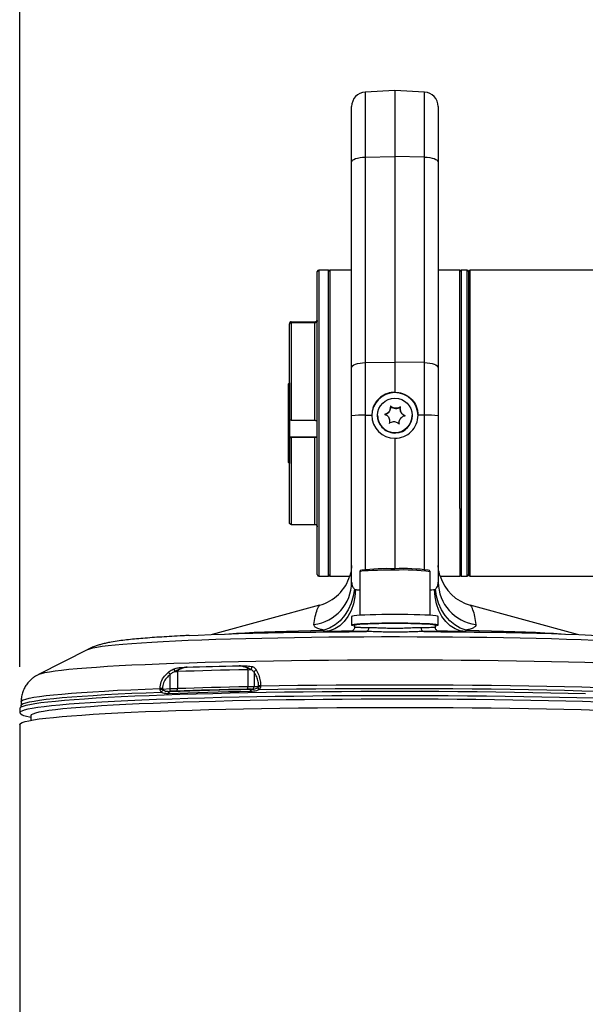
# Model space of a CAD drawing. Extents: x 0 to 8410, y 0 to 5940.
# Tile 38 of 158: x 618 to 814, y 3912 to 4253. Entities that reach past the tile are written whole.
import ezdxf

# ---------------------------------------------------------------- set-up
doc = ezdxf.new("R2010")
doc.units = 0
doc.header["$LTSCALE"] = 10
doc.linetypes.add('CENTERX2', pattern=[20.32, 12.7, -2.54, 2.54, -2.54])
doc.layers.get('0').update_dxf_attribs({"linetype": 'CONTINUOUS'})
doc.styles.add('SLDTEXTSTYLE0', font='TXT', dxfattribs={"width": 0.605})
doc.dimstyles.new('SLDDIMSTYLE1', dxfattribs={"dimtxt": 50, "dimasz": 50, "dimexe": 0, "dimexo": 0.0625, "dimgap": 12.5, "dimtad": 1, "dimdec": 1, "dimrnd": 1e-09, "dimzin": 12, "dimtxsty": 'SLDTEXTSTYLE0', "dimsah": 1, "dimcen": 0.09, "dimazin": 3, "dimtfac": 1, "dimtofl": 0, "dimtmove": 0, "dimatfit": 3, "dimtolj": 1, "dimtzin": 12})
doc.dimstyles.new('SLDDIMSTYLE6', dxfattribs={"dimtxt": 50, "dimasz": 50, "dimexe": 0, "dimexo": 0.0625, "dimgap": 12.5, "dimtad": 0, "dimtih": 1, "dimtoh": 1, "dimdec": 1, "dimrnd": 1e-09, "dimzin": 12, "dimtxsty": 'SLDTEXTSTYLE0', "dimblk1": 'NONE', "dimsah": 1, "dimcen": 0, "dimazin": 3, "dimtfac": 1, "dimtmove": 0, "dimatfit": 3, "dimtolj": 1, "dimtzin": 12})

# ---------------------------------------------------------------- blocks, each defined once
blk = doc.blocks.new('_D_19')
at = {"color": 7, "linetype": 'CONTINUOUS'}
for p, q in [((857.73, 4784.47), (645.25, 4784.47)), ((921.65, 4697.25), (857.73, 4784.47)), ((1323.64, 4148.79), (921.65, 4697.25))]:
    blk.add_line(p, q, dxfattribs=at)
blk.add_solid([(921.65, 4697.25), (898.15, 4742.01), (886.05, 4733.15)], dxfattribs=at)
at = {"color": 7, "linetype": 'CONTINUOUS', "char_height": 50, "attachment_point": 1, "style": 'SLDTEXTSTYLE0'}
for s, insert in [('%%c', (645.25, 4848.92)), ('680', (718.15, 4849.06))]:
    blk.add_mtext(s, dxfattribs=dict(at, insert=insert))
blk = doc.blocks.new('_NONE')
blk = doc.blocks.new('_D_21')
at = {"color": 7, "linetype": 'CONTINUOUS'}
for p, q in [((617.65, 4028.63), (617.65, 4923.91)), ((1627.65, 4028.63), (1627.65, 4923.91)), ((1627.65, 4908.91), (617.65, 4908.91))]:
    blk.add_line(p, q, dxfattribs=at)
for points in [[(617.65, 4908.91), (667.65, 4901.41), (667.65, 4916.41)], [(1627.65, 4908.91), (1577.65, 4916.41), (1577.65, 4901.41)]]:
    blk.add_solid(points, dxfattribs=at)
at = {"color": 7, "linetype": 'CONTINUOUS', "insert": (1046.26, 4973.37), "char_height": 50, "attachment_point": 1, "style": 'SLDTEXTSTYLE0'}
blk.add_mtext('1010', dxfattribs=at)

msp = doc.modelspace()

# ---------------------------------------------------------------- linework, layer by layer
at = {"color": 7, "linetype": 'CONTINUOUS'}
for p, q in [((747.648021, 4228.224804), (737.386336, 4227.686931)), ((757.909706, 4227.686931), (747.648021, 4228.224804)), ((747.648021, 4228.224804), (747.648021, 4205.358555)), ((732.648035, 4203.411867), (732.648035, 4222.693731)), ((762.648007, 4222.693731), (762.648007, 4203.411867)), ((747.648021, 4205.358555), (747.648021, 4134.140779)), ((732.648035, 4132.193853), (732.648035, 4203.411867)), ((762.648007, 4203.411867), (762.648007, 4132.193853)), ((720.748027, 4060.521652), (720.748027, 4165.521671)), ((724.648019, 4166.021635), (721.248021, 4166.021635)), ((732.648035, 4166.021635), (725.148013, 4166.021635)), ((725.148013, 4166.021635), (725.148013, 4060.021688)), ((770.148029, 4166.021635), (762.648007, 4166.021635)), ((770.148029, 4083.49066), (770.148029, 4166.021635)), ((772.648027, 4166.021635), (770.648023, 4166.021635)), ((773.648014, 4166.021635), (773.14802, 4165.521671)), ((773.14802, 4165.521671), (773.14802, 4060.521652)), ((856.905391, 4166.021635), (773.648014, 4166.021635)), ((773.648014, 4166.021635), (773.648014, 4060.021688)), ((711.148014, 4147.607853), (711.148014, 4147.257616)), ((711.648008, 4148.10877), (719.948014, 4148.10877)), ((719.948014, 4147.758772), (711.648008, 4147.758772)), ((711.148014, 4114.005615), (711.148014, 4147.257616)), ((747.648021, 4134.140779), (747.648021, 4123.725702)), ((732.648035, 4115.506222), (732.648035, 4132.193853)), ((762.648007, 4132.193853), (762.648007, 4115.506222)), ((711.13803, 4127.021839), (710.638007, 4126.521637)), ((711.148014, 4127.021839), (711.13803, 4127.021839)), ((711.13803, 4127.021839), (711.13803, 4099.021723)), ((710.638007, 4126.521637), (710.638007, 4099.521686)), ((746.165117, 4118.473102), (746.165117, 4118.527462)), ((749.484887, 4117.922594), (749.484887, 4117.860605)), ((711.148014, 4114.005615), (711.148014, 4108.130743)), ((711.648008, 4113.97629), (719.948014, 4113.97629)), ((732.648035, 4057.887127), (732.648035, 4115.506222)), ((741.648009, 4115.694572), (741.648009, 4115.649034)), ((741.648009, 4115.649034), (741.648009, 4115.576078)), ((745.811155, 4113.67469), (745.811155, 4113.736679)), ((753.648033, 4115.649034), (753.648033, 4115.694572)), ((753.648033, 4115.576078), (753.648033, 4115.649034)), ((762.648007, 4115.506222), (762.648007, 4057.887127)), ((749.130925, 4113.116791), (749.130925, 4113.062193)), ((749.170532, 4112.619449), (749.130925, 4113.062193)), ((711.148014, 4108.130743), (711.148014, 4108.015825)), ((711.148014, 4078.435709), (711.148014, 4108.015825)), ((719.948014, 4107.9865), (711.648008, 4107.9865)), ((747.648021, 4107.766916), (747.648021, 4062.556555)), ((710.638007, 4099.521686), (711.13803, 4099.021723)), ((711.13803, 4099.021723), (711.148014, 4099.021723)), ((770.148029, 4083.49066), (770.148029, 4060.021688)), ((711.648008, 4077.934791), (719.948014, 4077.934791)), ((721.248021, 4060.021688), (724.648019, 4060.021688)), ((725.148013, 4060.021688), (732.150694, 4060.021688)), ((735.483011, 4061.524917), (735.483011, 4046.441366)), ((759.813031, 4046.441366), (759.813031, 4061.524917)), ((763.310304, 4060.021688), (770.148029, 4060.021688)), ((770.648023, 4060.021688), (772.648027, 4060.021688)), ((773.14802, 4060.521652), (773.648014, 4060.021688)), ((773.648014, 4060.021688), (856.905391, 4060.021688)), ((721.54816, 4049.948026), (684.343179, 4039.78162)), ((721.557727, 4049.8827), (721.566101, 4049.8827)), ((773.726662, 4049.881508), (773.730477, 4049.881746)), ((810.952862, 4039.78162), (773.748627, 4049.947788)), ((732.648035, 4046.041061), (732.648035, 4043.04414)), ((762.648007, 4043.04414), (762.648007, 4046.041061)), ((733.648022, 4043.04414), (733.648022, 4042.339851)), ((761.648019, 4042.34009), (761.648019, 4043.04414)), ((712.525716, 4040.592005), (699.17201, 4040.248682)), ((796.124031, 4040.248682), (782.770326, 4040.592005)), ((641.285142, 4034.610321), (624.107172, 4025.902082)), ((641.285142, 4034.610321), (641.301622, 4034.618666)), ((624.107172, 4025.902082), (624.154856, 4025.925686)), ((618.148049, 4016.494324), (618.148049, 4015.216877)), ((617.648026, 4014.099886), (617.648026, 4012.65793)), ((619.549414, 4011.647512), (621.498009, 4011.133482)), ((621.498009, 4011.627485), (621.498009, 4010.062982)), ((617.648026, 4008.630564), (617.648026, 3892.463734))]:
    msp.add_line(p, q, dxfattribs=at)
at = {"color": 8, "linetype": 'CONTINUOUS'}
for p, q in [((737.386336, 4227.686931), (737.386336, 4205.16925)), ((757.909706, 4205.16925), (757.909706, 4227.686931)), ((737.386336, 4205.16925), (747.648021, 4205.358555)), ((757.909706, 4205.16925), (747.648021, 4205.358555)), ((737.386336, 4205.16925), (737.386336, 4133.951475)), ((757.909706, 4133.951475), (757.909706, 4205.16925)), ((721.248021, 4166.021635), (721.248021, 4060.021688)), ((724.648019, 4109.929611), (724.648019, 4166.021635)), ((770.648023, 4166.021635), (770.648023, 4108.362009)), ((772.648027, 4060.021688), (772.648027, 4166.021635)), ((711.648008, 4147.758772), (711.648008, 4113.97629)), ((719.948014, 4113.97629), (719.948014, 4147.758772)), ((737.386336, 4133.951475), (747.648021, 4134.140779)), ((737.386336, 4133.951475), (737.386336, 4115.733911)), ((757.909706, 4133.951475), (747.648021, 4134.140779)), ((757.909706, 4115.733911), (757.909706, 4133.951475)), ((737.386336, 4115.733911), (739.648034, 4115.739395)), ((737.386336, 4115.733911), (737.386336, 4062.277366)), ((757.909706, 4115.733911), (755.648007, 4115.739395)), ((757.909706, 4062.277366), (757.909706, 4115.733911)), ((724.648019, 4060.021688), (724.648019, 4109.929611)), ((720.748027, 4108.130743), (711.148014, 4108.130743)), ((711.648008, 4107.9865), (711.648008, 4077.934791)), ((719.948014, 4077.934791), (719.948014, 4107.9865)), ((770.648023, 4108.362009), (770.648023, 4060.021688)), ((772.3008, 4041.301777), (772.132864, 4040.815164)), ((669.804146, 4021.050026), (669.804146, 4025.938322)), ((672.333499, 4026.962091), (672.333499, 4021.146108)), ((696.747144, 4021.788885), (696.747144, 4027.604868)), ((698.83894, 4026.70293), (698.83894, 4021.814634)), ((698.83894, 4021.814634), (700.405707, 4021.787216)), ((700.405707, 4021.787216), (700.405707, 4021.981766)), ((701.095214, 4022.006323), (701.095214, 4021.775295)), ((666.27114, 4020.858337), (666.27114, 4021.089126)), ((667.082986, 4021.104147), (667.082986, 4020.909597)), ((667.082986, 4020.909597), (669.804146, 4021.050026)), ((669.225534, 4019.292166), (669.034382, 4019.287159)), ((669.773897, 4020.099689), (669.968804, 4020.10708)), ((697.681209, 4020.041515), (697.458824, 4020.035793)), ((697.934528, 4020.843555), (698.09406, 4020.845463))]:
    msp.add_line(p, q, dxfattribs=at)
at = {"color": 8, "linetype": 'CONTINUOUS', "flags": 128}
for points in [[(732.648035, 4203.411867), (732.73783, 4203.743746), (733.003964, 4204.063942), (733.436932, 4204.360535), (734.021147, 4204.623272), (734.735628, 4204.842378), (735.554715, 4205.009987), (736.448994, 4205.120375), (737.386336, 4205.16925)], [(757.909706, 4205.16925), (758.847048, 4205.120375), (759.741326, 4205.009987), (760.560414, 4204.842378), (761.274894, 4204.623272), (761.859109, 4204.360535), (762.292077, 4204.063942), (762.558212, 4203.743746), (762.648007, 4203.411867)], [(732.648035, 4132.193853), (732.73783, 4132.52597), (733.003964, 4132.845928), (733.436932, 4133.142759), (734.021147, 4133.405258), (734.735628, 4133.624365), (735.554715, 4133.792211), (736.448994, 4133.902361), (737.386336, 4133.951475)], [(757.909706, 4133.951475), (758.847048, 4133.902361), (759.741326, 4133.792211), (760.560414, 4133.624365), (761.274894, 4133.405258), (761.859109, 4133.142759), (762.292077, 4132.845928), (762.558212, 4132.52597), (762.648007, 4132.193853)], [(747.648021, 4062.079956), (745.535602, 4062.071373), (743.487348, 4062.046339), (741.565516, 4062.005569), (739.828517, 4061.950018), (738.329103, 4061.881592), (737.112811, 4061.802437), (736.216655, 4061.714699), (735.667845, 4061.621239), (735.483011, 4061.524917)], [(733.617505, 4055.506517), (733.2307, 4053.022434), (732.514968, 4050.619652), (731.490394, 4048.365404), (730.185767, 4046.323349), (728.637775, 4044.550707), (726.889899, 4043.097307), (724.991282, 4042.004158), (722.995242, 4041.301777)], [(733.959635, 4055.35083), (733.75999, 4052.830269), (733.249357, 4050.395061), (732.442369, 4048.114826), (731.362154, 4046.05489), (730.039587, 4044.27438), (728.512546, 4042.824079), (726.824721, 4041.745235), (725.024422, 4041.069319), (723.163178, 4040.815164)], [(772.132864, 4040.815164), (770.271619, 4041.069319), (768.471321, 4041.745235), (766.783496, 4042.824079), (765.256455, 4044.27438), (763.933887, 4046.05489), (762.853672, 4048.114826), (762.046685, 4050.395061), (761.536052, 4052.830269), (761.336406, 4055.35083)], [(772.3008, 4041.301777), (770.30476, 4042.004158), (768.406143, 4043.097307), (766.658267, 4044.550707), (765.110274, 4046.323349), (763.805648, 4048.365404), (762.781074, 4050.619652), (762.065341, 4053.022434), (761.678537, 4055.506517)], [(641.301622, 4034.618666), (641.962459, 4034.873535), (643.021574, 4035.150101), (644.428244, 4035.423328), (646.177819, 4035.692503), (648.264428, 4035.956671), (650.681218, 4036.214878), (653.420111, 4036.466171), (656.472018, 4036.710073), (659.826776, 4036.945392), (663.473298, 4037.171652), (667.399427, 4037.387897), (671.592137, 4037.593414), (676.037511, 4037.787487), (680.720737, 4037.969639), (685.626318, 4038.139393), (690.737923, 4038.295795), (696.038564, 4038.43837), (701.510658, 4038.566877), (707.135996, 4038.680841), (712.89595, 4038.779785), (718.771299, 4038.86347), (724.742612, 4038.931658), (730.790009, 4038.983871), (736.893376, 4039.020111), (743.032505, 4039.040377), (749.186953, 4039.04443), (755.336275, 4039.03227), (761.460086, 4039.004137), (767.538001, 4038.959791), (773.549845, 4038.899471), (779.475649, 4038.823654), (785.295715, 4038.73234), (790.990701, 4038.625767), (796.541741, 4038.504412), (801.930358, 4038.368751), (807.138642, 4038.219263), (812.149306, 4038.056185), (816.945692, 4037.880232)], [(688.983312, 4039.948036), (690.080067, 4040.033867), (692.748537, 4040.219833), (695.705047, 4040.396501), (698.934128, 4040.562918), (702.418824, 4040.718128), (706.140866, 4040.861418), (710.080703, 4040.992309), (714.217683, 4041.109611), (718.530079, 4041.213085), (722.995242, 4041.301777)], [(772.3008, 4041.301777), (776.765963, 4041.213085), (781.078359, 4041.109611), (785.215338, 4040.992309), (789.155176, 4040.861418), (792.877217, 4040.718128), (796.361914, 4040.562918), (799.590995, 4040.396501), (802.547505, 4040.219833), (805.215975, 4040.033867), (806.31273, 4039.948036)], [(624.154856, 4025.925686), (624.310841, 4025.996496), (625.187358, 4026.294996), (626.411011, 4026.591112), (627.978315, 4026.883652), (629.884829, 4027.172138), (632.125159, 4027.455379), (634.692957, 4027.732899), (637.580951, 4028.003742), (640.780946, 4028.267433), (644.283851, 4028.522779), (648.079743, 4028.769304), (652.157893, 4029.006054), (656.506708, 4029.23279), (661.113878, 4029.448559), (665.966322, 4029.652883), (671.05033, 4029.845287), (676.351448, 4030.024816), (681.854656, 4030.191471), (687.544366, 4030.344297), (693.404456, 4030.483295), (699.418297, 4030.60775), (705.56887, 4030.717422), (711.838713, 4030.812075), (718.210032, 4030.891229), (724.664827, 4030.954887), (731.184771, 4031.002809), (737.751355, 4031.034757), (744.346013, 4031.05097), (750.950029, 4031.05097), (757.544687, 4031.034757), (764.111271, 4031.002809), (770.631214, 4030.954887), (777.08601, 4030.891229), (783.457329, 4030.812075), (789.727172, 4030.717422), (795.877745, 4030.60775), (801.891585, 4030.483295), (807.751676, 4030.344297), (813.441386, 4030.191471), (818.944594, 4030.024816)], [(675.613155, 4028.484632), (677.780917, 4028.551866), (679.978689, 4028.616955), (682.205548, 4028.679897), (684.460511, 4028.740694), (686.742654, 4028.799345), (689.050963, 4028.85585), (691.384425, 4028.909971), (693.742087, 4028.962185)], [(696.747144, 4027.604868), (693.532189, 4027.538349), (690.359046, 4027.467539), (687.23019, 4027.392914), (684.148034, 4027.314474), (681.114962, 4027.231981), (678.133299, 4027.145674), (675.2054, 4027.05579), (672.333499, 4026.962091)], [(671.79217, 4020.184328), (671.900203, 4020.210792), (672.002753, 4020.270635), (672.096332, 4020.361711), (672.177693, 4020.480921), (672.244062, 4020.623972), (672.293177, 4020.786573), (672.323337, 4020.962526), (672.333499, 4021.146108)], [(672.333499, 4021.146108), (675.2054, 4021.239807), (678.133299, 4021.329691), (681.114962, 4021.415998), (684.148034, 4021.498491), (687.23019, 4021.577169), (690.359046, 4021.651794), (693.532189, 4021.722366), (696.747144, 4021.788885)], [(696.381291, 4020.831873), (696.454307, 4020.857384), (696.523627, 4020.916273), (696.586867, 4021.006634), (696.641853, 4021.125128), (696.686705, 4021.267702), (696.719905, 4021.429827), (696.74029, 4021.605541), (696.747144, 4021.788885)], [(701.095214, 4022.006323), (707.492074, 4022.110035), (713.999321, 4022.19825), (720.599046, 4022.270729), (727.273097, 4022.327473), (734.003147, 4022.368242), (740.770718, 4022.392799), (747.557154, 4022.401144), (754.343858, 4022.393276), (761.112174, 4022.369196), (767.843475, 4022.328903), (774.519255, 4022.272636), (781.121215, 4022.200395), (787.631144, 4022.112419), (794.031223, 4022.009184), (800.303807, 4021.89069), (806.431701, 4021.757414), (812.398007, 4021.609833), (818.186393, 4021.447946)], [(618.148049, 4016.494562), (618.325969, 4016.803791), (618.859311, 4017.112543), (619.746646, 4017.419626), (620.985469, 4017.724087), (622.572383, 4018.025209), (624.503066, 4018.32204), (626.772156, 4018.613865), (629.373481, 4018.899729), (632.299831, 4019.179155), (635.543188, 4019.451191), (639.094641, 4019.71512), (642.944446, 4019.970228), (647.081991, 4020.215799), (651.495924, 4020.451118), (656.174114, 4020.67547), (661.103686, 4020.888378), (666.27114, 4021.089126)], [(618.148049, 4015.213301), (618.148049, 4015.216877), (618.327399, 4015.527536), (618.865093, 4015.83748), (619.75952, 4016.145756), (621.008238, 4016.451408), (622.607847, 4016.753723), (624.553879, 4017.051746), (626.84091, 4017.344524), (629.46265, 4017.63158), (632.411798, 4017.911722), (635.680219, 4018.184711), (639.258822, 4018.449356), (643.137714, 4018.704941), (647.306164, 4018.950989), (651.752581, 4019.186546), (656.464686, 4019.411136), (661.429396, 4019.624283), (666.63297, 4019.825031)], [(697.458824, 4020.035793), (693.717053, 4019.96093), (690.028866, 4019.880583), (686.3979, 4019.795229), (682.827761, 4019.70463), (679.321995, 4019.608785), (675.884118, 4019.508173), (672.517499, 4019.402553), (669.225534, 4019.292166)], [(700.662067, 4020.721247), (707.076689, 4020.826389), (713.603725, 4020.915796), (720.225086, 4020.989706), (726.922413, 4021.047642), (733.677169, 4021.089126), (740.470608, 4021.114637), (747.283926, 4021.123697), (754.098287, 4021.116306), (760.894736, 4021.092703), (767.654529, 4021.052648), (774.358859, 4020.99662), (780.98922, 4020.924618), (787.527194, 4020.836641), (793.954691, 4020.733167), (800.253888, 4020.614435), (806.407353, 4020.480682), (812.398007, 4020.332386), (818.209311, 4020.169784)]]:
    msp.add_lwpolyline(points, dxfattribs=at)
at = {"color": 7, "linetype": 'CONTINUOUS', "flags": 128}
for points in [[(745.811155, 4113.67469), (745.789578, 4113.347103), (745.680025, 4112.876226)], [(747.648021, 4046.725323), (745.358279, 4046.717216), (743.12221, 4046.693374), (740.992209, 4046.654274), (739.018252, 4046.60063), (737.246534, 4046.534111), (735.718628, 4046.45591), (734.470328, 4046.367933), (733.530929, 4046.272327), (732.922395, 4046.171476), (732.659032, 4046.067287), (732.648035, 4046.041061)], [(762.648007, 4046.041061), (762.63701, 4046.067287), (762.373646, 4046.171476), (761.765113, 4046.272327), (760.825714, 4046.367933), (759.577414, 4046.45591), (758.049508, 4046.534111), (756.27779, 4046.60063), (754.303833, 4046.654274), (752.173831, 4046.693374), (749.937763, 4046.717216), (747.648021, 4046.725323)], [(747.648021, 4043.728401), (745.358279, 4043.720295), (743.12221, 4043.696453), (740.992209, 4043.657352), (739.018252, 4043.603947), (737.246534, 4043.537189), (735.718628, 4043.458988), (734.470328, 4043.371012), (733.530929, 4043.275406), (732.922395, 4043.174555), (732.659032, 4043.070366), (732.746979, 4042.9657), (733.184209, 4042.862942), (733.648022, 4042.798569)], [(733.648022, 4043.04414), (733.652314, 4043.060114), (733.893385, 4043.163349), (734.497925, 4043.263246), (735.44999, 4043.35766), (736.724397, 4043.443729), (738.287499, 4043.51907), (740.09793, 4043.582012), (742.107918, 4043.630649), (744.264295, 4043.66379), (746.510079, 4043.680717), (748.785963, 4043.680717), (751.031747, 4043.66379), (753.188124, 4043.630649), (755.198111, 4043.582012), (757.008543, 4043.51907), (758.571645, 4043.443729), (759.846052, 4043.35766), (760.798117, 4043.263246), (761.402657, 4043.163349), (761.643728, 4043.060114), (761.648019, 4043.04414)], [(761.648019, 4042.798569), (762.111833, 4042.862942), (762.549063, 4042.9657), (762.63701, 4043.070366), (762.373646, 4043.174555), (761.765113, 4043.275406), (760.825714, 4043.371012), (759.577414, 4043.458988), (758.049508, 4043.537189), (756.27779, 4043.603947), (754.303833, 4043.657352), (752.173831, 4043.696453), (749.937763, 4043.720295), (747.648021, 4043.728401)], [(676.516613, 4039.449026), (679.525306, 4039.58564), (683.933308, 4039.765884), (688.5704, 4039.933969), (693.419894, 4040.088941), (698.464354, 4040.230324), (703.685661, 4040.357878), (709.06504, 4040.470888), (714.583119, 4040.568878), (720.220079, 4040.651609), (725.955685, 4040.718843), (731.769254, 4040.770103), (737.639924, 4040.805628)], [(712.525716, 4040.592005), (713.786384, 4040.623476), (718.399306, 4040.72695), (723.163178, 4040.815164)], [(757.656118, 4040.805628), (763.526788, 4040.770103), (769.340356, 4040.718843), (775.075962, 4040.651609), (780.712923, 4040.568878), (786.231002, 4040.470888), (791.61038, 4040.357878), (796.831688, 4040.230324), (801.876148, 4040.088941), (806.725641, 4039.933969), (811.362734, 4039.765884), (815.770736, 4039.58564), (819.933792, 4039.393474), (820.472797, 4039.366772)], [(772.132864, 4040.815164), (776.896735, 4040.72695), (781.509658, 4040.623476), (782.770326, 4040.592005)], [(813.619932, 4019.209434), (807.716926, 4019.358684), (801.651975, 4019.493868), (795.441439, 4019.614269), (789.102068, 4019.720127), (782.650938, 4019.810726), (776.105454, 4019.885828), (769.483259, 4019.945433), (762.802174, 4019.989063), (756.08026, 4020.017196), (749.335607, 4020.029117), (742.586394, 4020.025064), (735.850861, 4020.005037), (729.147097, 4019.969274), (722.493222, 4019.917538), (715.907147, 4019.850065), (709.406634, 4019.767334), (703.009238, 4019.669105), (696.732184, 4019.555857), (690.592369, 4019.428064), (684.606364, 4019.285728), (678.790321, 4019.129564), (673.159917, 4018.95981), (667.730292, 4018.776705), (662.516137, 4018.581201), (657.53146, 4018.373777), (652.789732, 4018.154671), (648.303708, 4017.924597), (644.085517, 4017.684271), (640.146514, 4017.43417), (636.497309, 4017.175247), (633.147766, 4016.90798), (630.106887, 4016.633083), (627.382865, 4016.351272), (624.983063, 4016.063501), (622.913947, 4015.770485), (621.181091, 4015.472938), (619.789144, 4015.171816), (618.74189, 4014.867594), (618.042191, 4014.561464), (617.691835, 4014.253904), (617.648026, 4014.099886)], [(816.505721, 4017.68737), (810.689678, 4017.843773), (804.703673, 4017.98587), (798.563858, 4018.113901), (792.286804, 4018.226911), (785.889407, 4018.32514), (779.388895, 4018.40811), (772.80282, 4018.475582), (766.148945, 4018.52708), (759.445181, 4018.563082), (752.709647, 4018.583109), (745.960435, 4018.586923), (739.215782, 4018.575003), (732.493868, 4018.547108), (725.812783, 4018.503239), (719.190588, 4018.443634), (712.645104, 4018.368532), (706.193974, 4018.277933), (699.854603, 4018.172314), (693.644067, 4018.051674), (687.579116, 4017.91649), (681.67611, 4017.76724), (675.950965, 4017.604162), (670.419058, 4017.427732), (665.095379, 4017.238428), (659.994235, 4017.036964), (655.129423, 4016.82358), (650.513997, 4016.598751), (646.160414, 4016.36367), (642.080446, 4016.118337), (638.285061, 4015.863706), (634.78451, 4015.600492), (631.588211, 4015.32941), (628.704777, 4015.050937), (626.142015, 4014.766027), (623.906782, 4014.475633), (622.005185, 4014.180233), (620.442232, 4013.880779), (619.222244, 4013.577988), (618.34844, 4013.272573), (617.823263, 4012.965729), (617.648026, 4012.65793), (617.648026, 4012.65793)], [(669.968804, 4020.10708), (673.229595, 4020.216276), (676.564296, 4020.320942), (679.969599, 4020.420601), (683.442106, 4020.515491), (686.97842, 4020.605375), (690.574964, 4020.690014), (694.228222, 4020.769407), (697.934528, 4020.843555)], [(696.381291, 4020.831873), (693.143209, 4020.764877), (689.947268, 4020.693828), (686.79591, 4020.618488), (683.691611, 4020.539333), (680.636724, 4020.456364), (677.633663, 4020.369579), (674.684694, 4020.278742), (671.79217, 4020.184328)], [(617.648026, 4008.630564), (617.658993, 4008.707573), (617.92179, 4009.015133), (618.534287, 4009.321739), (619.494876, 4009.626438), (620.800992, 4009.928514), (622.449001, 4010.227014), (624.434551, 4010.521223), (626.752248, 4010.810425), (629.395863, 4011.093666), (632.358273, 4011.37047), (635.631462, 4011.639644), (639.206668, 4011.900713), (643.074175, 4012.153198), (647.223612, 4012.395908), (651.643773, 4012.628605), (656.322738, 4012.850572), (661.247899, 4013.061096), (666.405996, 4013.259699), (671.78311, 4013.445665), (677.364727, 4013.618757), (683.135798, 4013.778498), (689.080795, 4013.924171), (695.183715, 4014.055778), (701.428016, 4014.172603), (707.796951, 4014.274647), (714.273324, 4014.361431), (720.83964, 4014.432718), (727.478256, 4014.48827), (734.171232, 4014.528086), (740.900537, 4014.552166), (747.648021, 4014.560034)], [(818.251541, 4016.395857), (812.635919, 4016.559173), (806.839188, 4016.708662), (800.877472, 4016.844084), (794.76737, 4016.964962), (788.525959, 4017.07082), (782.170614, 4017.161657), (775.719037, 4017.237236), (769.189229, 4017.296841), (762.599369, 4017.340948), (755.967846, 4017.368843), (749.313136, 4017.381002), (742.653807, 4017.376949), (736.008366, 4017.356922), (729.39538, 4017.320921), (722.833266, 4017.268946), (716.340324, 4017.201473), (709.934612, 4017.118265), (703.634044, 4017.019798), (697.456142, 4016.906311), (691.418131, 4016.778042), (685.536852, 4016.635706), (679.828664, 4016.479065), (674.309512, 4016.309072), (668.994775, 4016.125967), (663.899263, 4015.930464), (659.037163, 4015.722801), (654.422035, 4015.503933), (650.066754, 4015.274097), (645.983448, 4015.03401), (642.183503, 4014.784624), (638.677498, 4014.526178), (635.475209, 4014.259865), (632.585575, 4013.98616), (630.016645, 4013.706018), (627.77557, 4013.419916), (625.868609, 4013.128807), (624.301066, 4012.833645), (623.077294, 4012.534906), (622.200748, 4012.233784), (621.673843, 4011.930992), (621.498009, 4011.627485), (621.498009, 4011.627485)], [(747.648021, 4014.560034), (754.395505, 4014.552166), (761.12481, 4014.528086), (767.817786, 4014.48827), (774.456402, 4014.432718), (781.022718, 4014.361431), (787.49909, 4014.274647), (793.868025, 4014.172603), (800.112327, 4014.055778), (806.215247, 4013.924171), (812.160244, 4013.778498), (817.931315, 4013.618757)]]:
    msp.add_lwpolyline(points, dxfattribs=at)
at = {"color": 7, "linetype": 'CENTERX2'}
msp.add_circle((1122.648021, 4423.021738), 340, dxfattribs=at)
at = {"color": 7, "linetype": 'CONTINUOUS'}
msp.add_circle((747.652183, 4115.690652), 5.996788, dxfattribs=at)
for centre, radius, start, end in [((737.648021, 4222.693762), 5, 93, 180), ((757.648021, 4222.693762), 5, 0, 87), ((721.248021, 4165.521738), 0.5, 90, 180), ((724.648021, 4165.521738), 0.5, 0, 90), ((770.648021, 4165.521738), 0.5, 90, 180), ((772.648021, 4165.521738), 0.5, 0, 90), ((747.648021, 4115.56978), 7.999989, 0.04510661, 179.95489339), ((743.667134, 4118.473926), 2.497983, 281.32056465, 359.98110093), ((748.002043, 4120.570243), 2.501681, 221.40017628, 310.17734634), ((751.981914, 4117.861048), 2.497027, 180.01016757, 250.26052249), ((747.648021, 4115.653352), 6.000014, 180.04122941, 359.95877059), ((747.644526, 4115.651573), 5.996518, 180.02425913, 273.37297156), ((747.644418, 4115.578503), 5.99641, 180.02316753, 273.37406316), ((747.651736, 4115.651773), 5.996297, 273.30408224, 359.97383164), ((747.651736, 4115.578817), 5.996297, 273.30408224, 359.97383164), ((745.023265, 3986.126474), 76.475137, 88.0331257, 96.75549659), ((750.478667, 3990.414657), 72.19741, 83.01604764, 92.24697368), ((721.248021, 4060.521738), 0.5, 180, 270), ((717.64808, 4064.431434), 14.999929, 285.07964811, 343.47416397), ((724.648021, 4060.521738), 0.5, 270, 360), ((777.648732, 4064.432799), 15.000905, 197.18672768, 254.88458958), ((770.648021, 4060.521738), 0.5, 180, 270), ((772.648021, 4060.521738), 0.5, 270, 360), ((619.843393, 4014.494927), 2.86255, 219.92126176, 264.10543251)]:
    msp.add_arc(centre, radius, start, end, dxfattribs=at)
at = {"color": 8, "linetype": 'CONTINUOUS'}
for centre, radius, start, end in [((736.244449, 4090.080302), 25.67901, 87.45134619, 98.05089349), ((759.051593, 4090.080302), 25.67901, 81.94910651, 92.54865381), ((750.556182, 3992.22901), 69.911458, 82.39122585, 92.38406472), ((717.822911, 4058.008465), 14.82562, 276.81400621, 359.53106427), ((777.462237, 4057.998716), 14.814651, 180.43157583, 263.22335368), ((737.303472, 4042.072076), 1.310378, 284.87787281, 7.94965443), ((757.99257, 4042.072076), 1.310378, 172.05034557, 255.12212719), ((700.041445, 4027.177025), 2.287039, 139.92558518, 168.48744868), ((688.743611, 4040.959805), 24.173297, 215.95742293, 218.41903674), ((673.864586, 4027.675647), 2.702069, 174.48535805, 195.91580847), ((670.012398, 4096.532696), 69.609314, 271.0319838, 271.91086456), ((695.442529, 4095.035975), 67.443727, 271.10838538, 272.00351696), ((700.688371, 4025.836934), 2.042143, 122.09568744, 154.90864686), ((697.893302, 4021.770593), 0.946662, 282.2436568, 2.66651524), ((702.984324, 4023.256046), 3.437744, 213.6114342, 227.5056337), ((699.1599, 4021.822416), 1.246305, 355.41747904, 358.38153806), ((673.682715, 3764.54572), 258.561414, 83.91607021, 84.06851623), ((701.317285, 4006.078939), 15.928932, 90.79880717, 93.28070315), ((699.812844, 4021.803651), 1.282683, 353.15790245, 358.73326919), ((667.154602, 3995.285863), 25.818383, 90.15892961, 91.96094694), ((667.492188, 4020.86808), 1.221086, 180.45717376, 186.29831067), ((668.052948, 4010.84948), 10.042654, 95.52594131, 100.17725018), ((669.005288, 4017.817138), 3.107977, 120.61509884, 139.75593664), ((654.806828, 4020.324125), 12.290111, 2.43117528, 2.73047095), ((670.077074, 4019.080961), 1.062884, 106.57317127, 168.81379587), ((670.20736, 4019.143078), 0.993081, 103.89942637, 171.36574503), ((666.498493, 4020.679596), 3.326343, 349.95989552, 6.39386841), ((698.360713, 4020.048612), 0.90198, 118.1965973, 180.81431409), ((698.612991, 4020.070996), 0.932248, 123.82402957, 181.8122038)]:
    msp.add_arc(centre, radius, start, end, dxfattribs=at)
at = {"color": 7, "linetype": 'CONTINUOUS'}
for major_axis, start_param, end_param in [((6.693985, 4.392146), 2.562113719, 4.1329100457), ((6.693985, -4.392146), 5.291867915, 6.8626642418)]:
    msp.add_ellipse((747.648021, 4115.758486), major_axis=major_axis, ratio=0.9973948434, start_param=start_param, end_param=end_param, dxfattribs=at)
for points, knots in [([(711.648008, 4148.10877), (711.593871, 4148.103609), (711.483757, 4148.093112), (711.334918, 4148.010155), (711.220525, 4147.884846), (711.1575, 4147.742817), (711.150786, 4147.647291), (711.148014, 4147.607853)], [0, 0, 0, 0, 0.2064940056, 0.4200101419, 0.6341464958, 0.8489582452, 1, 1, 1, 1]), ([(711.148014, 4147.257616), (711.148033, 4147.260874), (711.148374, 4147.320434), (711.170756, 4147.436725), (711.257173, 4147.585422), (711.387723, 4147.696358), (711.526031, 4147.751528), (711.615058, 4147.756815), (711.648008, 4147.758772)], [0, 0, 0, 0, 0.0124965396, 0.2284407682, 0.4441424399, 0.65950557, 0.873981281, 1, 1, 1, 1]), ([(719.948014, 4148.10877), (719.94854, 4148.10877), (720.004643, 4148.108751), (720.15047, 4148.124237), (720.372569, 4148.212784), (720.578575, 4148.392605), (720.713893, 4148.630281), (720.747662, 4148.813901), (720.748015, 4148.906996), (720.748027, 4148.910333)], [0, 0, 0, 0, 0.0012599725, 0.1342588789, 0.3482690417, 0.5623150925, 0.7768421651, 0.9919993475, 1, 1, 1, 1]), ([(720.748027, 4148.560097), (720.746572, 4148.524488), (720.741436, 4148.398807), (720.673714, 4148.188627), (720.510074, 4147.968152), (720.310129, 4147.834571), (720.116731, 4147.769043), (720.004228, 4147.762194), (719.948014, 4147.758772)], [0, 0, 0, 0, 0.0853064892, 0.3010906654, 0.5164486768, 0.7314422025, 0.8658117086, 1, 1, 1, 1]), ([(747.648021, 4123.725702), (746.755611, 4123.637244), (744.970752, 4123.460324), (742.583716, 4122.102401), (740.771065, 4120.09872), (739.790982, 4117.849257), (739.689156, 4116.346342), (739.648034, 4115.739395)], [0, 0, 0, 0, 0.213092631, 0.4261944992, 0.639809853, 0.8545383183, 1, 1, 1, 1]), ([(747.648021, 4123.725702), (748.540431, 4123.637244), (750.32529, 4123.460324), (752.712326, 4122.102401), (754.524976, 4120.09872), (755.50506, 4117.849257), (755.606885, 4116.346342), (755.648007, 4115.739395)], [0, 0, 0, 0, 0.213092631, 0.4261944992, 0.639809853, 0.8545383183, 1, 1, 1, 1]), ([(746.12551, 4118.961145), (746.150181, 4118.680811), (746.192924, 4118.195138), (745.948029, 4117.449998), (745.557729, 4116.863962), (745.032508, 4116.413721), (744.547488, 4116.172336), (744.253111, 4116.094974), (744.157483, 4116.069843)], [0, 0, 0, 0, 0.2355739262, 0.4081261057, 0.5811446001, 0.7450836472, 0.9171915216, 1, 1, 1, 1]), ([(749.616017, 4118.70413), (749.379507, 4118.54596), (748.969728, 4118.271913), (748.194538, 4118.115326), (747.491165, 4118.160073), (746.843859, 4118.385947), (746.400695, 4118.680247), (746.192977, 4118.892277), (746.12551, 4118.961145)], [0, 0, 0, 0, 0.2355692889, 0.4081479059, 0.5811457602, 0.7450672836, 0.9171971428, 1, 1, 1, 1]), ([(751.138558, 4115.556051), (750.877405, 4115.684998), (750.424943, 4115.908406), (749.894478, 4116.504201), (749.581518, 4117.135339), (749.459483, 4117.804974), (749.501196, 4118.33069), (749.587864, 4118.612567), (749.616017, 4118.70413)], [0, 0, 0, 0, 0.2355583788, 0.4081175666, 0.5811442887, 0.745044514, 0.9171821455, 1, 1, 1, 1]), ([(711.648008, 4113.97629), (711.639093, 4113.976283), (711.595472, 4113.97625), (711.496486, 4113.977286), (711.360517, 4113.980773), (711.238459, 4113.987911), (711.161599, 4113.996553), (711.152359, 4114.002716), (711.148014, 4114.005615)], [0, 0, 0, 0, 0.034121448, 0.1669730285, 0.3809772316, 0.5950077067, 0.8095416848, 1, 1, 1, 1]), ([(719.948014, 4113.97629), (720.003514, 4113.976122), (720.148356, 4113.975686), (720.37025, 4113.97), (720.576889, 4113.959706), (720.695351, 4113.947549), (720.742361, 4113.937066), (720.746394, 4113.931554), (720.748027, 4113.929321)], [0, 0, 0, 0, 0.1325611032, 0.3459537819, 0.5596413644, 0.7739985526, 0.9084720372, 1, 1, 1, 1]), ([(744.157483, 4116.069843), (744.418657, 4115.954381), (744.871193, 4115.754319), (745.401396, 4115.173795), (745.714644, 4114.543342), (745.83653, 4113.860612), (745.79481, 4113.315447), (745.708178, 4113.018143), (745.680025, 4112.921526)], [0, 0, 0, 0, 0.2355574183, 0.4081500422, 0.581100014, 0.7450535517, 0.9171482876, 1, 1, 1, 1]), ([(745.680025, 4112.921526), (745.916547, 4113.093123), (746.326363, 4113.390445), (747.101462, 4113.562879), (747.804946, 4113.518829), (748.452088, 4113.279444), (748.895352, 4112.965945), (749.103066, 4112.738593), (749.170532, 4112.664749)], [0, 0, 0, 0, 0.2355633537, 0.4081535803, 0.5811511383, 0.7450939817, 0.9172058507, 1, 1, 1, 1]), ([(749.170532, 4112.664749), (749.145867, 4112.958547), (749.103135, 4113.467559), (749.347966, 4114.228159), (749.73837, 4114.814592), (750.263504, 4115.251855), (750.748613, 4115.473442), (751.042935, 4115.535794), (751.138558, 4115.556051)], [0, 0, 0, 0, 0.2355706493, 0.4081321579, 0.5811251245, 0.7450681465, 0.9171744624, 1, 1, 1, 1]), ([(711.148014, 4108.015825), (711.148362, 4108.015029), (711.150145, 4108.010951), (711.183015, 4108.003725), (711.278053, 4107.995151), (711.398689, 4107.989834), (711.525332, 4107.987016), (711.604306, 4107.986684), (711.648008, 4107.9865)], [0, 0, 0, 0, 0.0522955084, 0.2680591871, 0.4837012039, 0.6987327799, 0.8332876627, 1, 1, 1, 1]), ([(720.748027, 4107.939531), (720.74636, 4107.941762), (720.74077, 4107.949243), (720.670187, 4107.961622), (720.504791, 4107.974561), (720.275664, 4107.983252), (720.077882, 4107.986075), (719.968191, 4107.986434), (719.948014, 4107.9865)], [0, 0, 0, 0, 0.0915820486, 0.3070070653, 0.5224588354, 0.7374505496, 0.9517058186, 1, 1, 1, 1]), ([(711.648008, 4077.934791), (711.639094, 4077.934943), (711.595483, 4077.935686), (711.496462, 4077.951573), (711.360469, 4078.013927), (711.238512, 4078.132847), (711.161592, 4078.279901), (711.152357, 4078.385873), (711.148014, 4078.435709)], [0, 0, 0, 0, 0.03412089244, 0.16693425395, 0.38093629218, 0.59508855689, 0.80958061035, 1, 1, 1, 1]), ([(719.948014, 4077.934791), (720.003513, 4077.931304), (720.148341, 4077.922202), (720.370256, 4077.831013), (720.576917, 4077.653428), (720.69529, 4077.445297), (720.742387, 4077.265897), (720.7464, 4077.171503), (720.748027, 4077.133228)], [0, 0, 0, 0, 0.1325695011, 0.3459516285, 0.5596396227, 0.7740404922, 0.9083768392, 1, 1, 1, 1]), ([(732.648035, 4063.711216), (732.559223, 4062.808348), (732.398763, 4061.177094), (732.141026, 4060.479546), (732.025942, 4060.168077)], [0, 0, 0, 0, 0.55348077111, 1, 1, 1, 1]), ([(763.315757, 4060.000707), (763.312703, 4060.012664), (763.273553, 4060.165894), (763.061183, 4060.805453), (762.753755, 4061.959735), (762.684431, 4063.107932), (762.648007, 4063.711216)], [0, 0, 0, 0, 0.0263930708, 0.33825205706, 0.65230559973, 1, 1, 1, 1]), ([(735.780408, 4061.998894), (735.767014, 4061.99392), (735.714546, 4061.974438), (735.579791, 4061.862456), (735.458276, 4061.6167), (735.493358, 4061.499848), (735.500147, 4061.477234)], [0, 0, 0, 0, 0.1430391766, 0.5603345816, 0.9149132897, 1, 1, 1, 1]), ([(759.803882, 4061.519672), (759.807004, 4061.5322), (759.832573, 4061.634798), (759.730841, 4061.828384), (759.589753, 4061.96908), (759.515711, 4062.00627), (759.47391, 4062.027265)], [0, 0, 0, 0, 0.0435395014, 0.3565694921, 0.6367486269, 1, 1, 1, 1]), ([(733.64531, 4042.336037), (733.646679, 4042.328093), (733.679315, 4042.138611), (733.56608, 4041.795914), (733.347699, 4041.40526), (733.077798, 4041.146756), (732.825813, 4040.99267), (732.639877, 4040.919845), (732.572743, 4040.902535), (732.558449, 4040.898849)], [0, 0, 0, 0, 0.0121603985, 0.2900578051, 0.5088273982, 0.6919687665, 0.8461397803, 0.9672412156, 1, 1, 1, 1]), ([(762.729456, 4040.900757), (762.723068, 4040.902438), (762.663391, 4040.918143), (762.447953, 4040.999565), (762.13535, 4041.203267), (761.83231, 4041.569723), (761.65461, 4041.976844), (761.667744, 4042.246773), (761.672308, 4042.340566)], [0, 0, 0, 0, 0.01535930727, 0.14347567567, 0.35101046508, 0.59233786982, 0.85834872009, 1, 1, 1, 1]), ([(676.346233, 4039.440204), (675.619525, 4039.406162), (673.544478, 4039.308956), (670.362986, 4039.1365), (666.786664, 4038.921958), (663.440563, 4038.694307), (660.30713, 4038.451806), (657.37716, 4038.190812), (654.617157, 4037.903193), (651.942403, 4037.569779), (649.654339, 4037.214036), (647.730714, 4036.834457), (646.239129, 4036.47448), (644.904028, 4036.09041), (643.600105, 4035.636353), (642.449442, 4035.181837), (641.685129, 4034.797843), (641.405841, 4034.657528)], [0, 0, 0, 0, 0.044536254, 0.1271691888, 0.2102890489, 0.294087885, 0.378871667, 0.465157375, 0.553906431, 0.64716036, 0.7504186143, 0.8181810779, 0.8695292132, 0.9115680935, 0.9480706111, 0.9810244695, 1, 1, 1, 1]), ([(732.578208, 4040.921261), (732.216846, 4040.918115), (730.754061, 4040.905383), (728.390236, 4040.880468), (725.539824, 4040.847361), (723.963005, 4040.826), (723.163178, 4040.815164)], [0, 0, 0, 0, 0.0993796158, 0.4022867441, 0.6968151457, 1, 1, 1, 1]), ([(732.213607, 4040.842583), (732.218237, 4040.846262), (732.225777, 4040.852254), (732.486152, 4040.860586), (732.586642, 4040.863802)], [0, 0, 0, 0, 0.6140565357, 1, 1, 1, 1]), ([(737.639924, 4040.805628), (737.008913, 4040.80578), (735.72858, 4040.806089), (734.272955, 4040.809602), (733.392635, 4040.812219), (733.144468, 4040.815876), (733.128061, 4040.816118)], [0, 0, 0, 0, 0.3225746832, 0.6545100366, 0.9771591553, 1, 1, 1, 1]), ([(757.656118, 4040.805628), (756.967542, 4040.796904), (755.571836, 4040.779221), (753.209358, 4040.690736), (750.694907, 4040.616606), (748.115124, 4040.581147), (745.509669, 4040.59848), (742.994239, 4040.661364), (740.588969, 4040.744989), (738.830492, 4040.799323), (737.892702, 4040.804289), (737.639924, 4040.805628)], [0, 0, 0, 0, 0.1177333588, 0.2386393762, 0.3576102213, 0.4797107, 0.5978935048, 0.7191475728, 0.835966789, 0.955785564, 1, 1, 1, 1]), ([(759.2132, 4040.806343), (759.19386, 4040.806343), (758.756415, 4040.806349), (758.19383, 4040.80598), (757.656118, 4040.805628)], [0, 0, 0, 0, 0.0442104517, 1, 1, 1, 1]), ([(762.7139, 4040.863563), (762.844862, 4040.859222), (763.090871, 4040.851066), (763.07964, 4040.845123), (763.074388, 4040.842344)], [0, 0, 0, 0, 0.5323496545, 1, 1, 1, 1]), ([(772.132864, 4040.815164), (771.660149, 4040.821649), (770.426576, 4040.838571), (768.079348, 4040.867307), (765.384472, 4040.896902), (763.509766, 4040.914054), (762.722065, 4040.921261)], [0, 0, 0, 0, 0.18291533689, 0.47732597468, 0.78038639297, 1, 1, 1, 1]), ([(624.297341, 4025.984575), (624.126716, 4025.90392), (623.68725, 4025.696184), (622.873024, 4025.203678), (621.900984, 4024.48639), (620.924891, 4023.571633), (619.998858, 4022.440992), (619.188549, 4021.094669), (618.578125, 4019.567917), (618.200008, 4018.012468), (618.185742, 4016.972788), (618.179282, 4016.501953)], [0, 0, 0, 0, 0.0826653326, 0.2129152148, 0.3323761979, 0.4470935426, 0.5608083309, 0.6748683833, 0.7895991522, 0.9047166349, 1, 1, 1, 1]), ([(618.145188, 4015.234281), (618.118864, 4015.038501), (618.065888, 4014.644506), (617.865427, 4014.446068), (617.845864, 4014.429688), (617.845496, 4014.42938)], [0, 0, 0, 0, 0.4921683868, 0.9904523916, 1, 1, 1, 1])]:
    msp.add_open_spline(points, degree=3, knots=knots, dxfattribs=at)
at = {"color": 8, "linetype": 'CONTINUOUS'}
for points, knots in [([(732.648035, 4057.887127), (732.689121, 4057.391475), (732.762401, 4056.507421), (733.356494, 4055.812031), (733.617505, 4055.506517)], [0, 0, 0, 0, 0.5606573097, 1, 1, 1, 1]), ([(733.617505, 4055.506517), (733.697495, 4055.447848), (733.802647, 4055.370723), (733.929323, 4055.354671), (733.959635, 4055.35083)], [0, 0, 0, 0, 0.7607091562, 1, 1, 1, 1]), ([(733.959635, 4055.35083), (734.361095, 4055.316252), (734.812651, 4055.277358), (735.416068, 4055.274389), (735.483011, 4055.274059)], [0, 0, 0, 0, 0.8890599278, 1, 1, 1, 1]), ([(759.813031, 4055.275728), (760.221284, 4055.286785), (760.784057, 4055.302026), (761.217419, 4055.340317), (761.336406, 4055.35083)], [0, 0, 0, 0, 0.7254322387, 1, 1, 1, 1]), ([(761.336406, 4055.35083), (761.416764, 4055.366782), (761.54194, 4055.391632), (761.642524, 4055.476228), (761.678537, 4055.506517)], [0, 0, 0, 0, 0.6419578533, 1, 1, 1, 1]), ([(761.678537, 4055.506517), (761.778477, 4055.608947), (762.212922, 4056.054218), (762.582231, 4056.852757), (762.629591, 4057.597521), (762.648007, 4057.887127)], [0, 0, 0, 0, 0.1543990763, 0.6711824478, 1, 1, 1, 1]), ([(719.581922, 4043.287565), (719.725891, 4044.225293), (720.013932, 4046.101411), (720.599802, 4048.160495), (721.133013, 4049.363533), (721.482324, 4049.925047), (721.541376, 4049.891883), (721.557727, 4049.8827)], [0, 0, 0, 0, 0.3122266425, 0.6246740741, 0.7819954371, 0.9396357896, 1, 1, 1, 1]), ([(773.730477, 4049.881746), (773.747666, 4049.894166), (773.805407, 4049.935889), (774.161027, 4049.368314), (774.702735, 4048.146259), (775.286515, 4046.078208), (775.573743, 4044.203696), (775.71412, 4043.287565)], [0, 0, 0, 0, 0.0665873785, 0.2236854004, 0.3812391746, 0.6975930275, 1, 1, 1, 1]), ([(722.995242, 4041.301777), (722.495198, 4041.416597), (721.483898, 4041.648813), (720.393058, 4042.097885), (719.648398, 4042.635325), (719.604286, 4043.068133), (719.581922, 4043.287565)], [0, 0, 0, 0, 0.2259143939, 0.4568946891, 0.7246483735, 1, 1, 1, 1]), ([(733.670344, 4042.34009), (733.663163, 4042.338807), (733.600516, 4042.327622), (733.86304, 4042.311323), (734.481833, 4042.290504), (735.509804, 4042.274504), (736.86478, 4042.262164), (738.016937, 4042.256286), (738.601258, 4042.253305)], [0, 0, 0, 0, 0.0255361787, 0.2227813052, 0.4143225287, 0.6114024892, 0.8029216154, 1, 1, 1, 1]), ([(738.601258, 4042.253305), (738.828534, 4042.250901), (739.650507, 4042.242208), (741.23126, 4042.179443), (743.385393, 4042.085447), (745.685812, 4042.01344), (748.029239, 4041.993544), (750.390915, 4042.032751), (752.652479, 4042.115197), (754.809158, 4042.216494), (756.060306, 4042.240919), (756.694784, 4042.253305)], [0, 0, 0, 0, 0.0447212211, 0.1617400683, 0.2820662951, 0.3993935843, 0.5201497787, 0.6383560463, 0.7600732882, 0.8783291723, 1, 1, 1, 1]), ([(756.694784, 4042.253305), (757.159242, 4042.255544), (758.196807, 4042.260546), (759.523493, 4042.271799), (760.625962, 4042.286612), (761.336148, 4042.30677), (761.663256, 4042.324212), (761.616048, 4042.337091), (761.60418, 4042.340328)], [0, 0, 0, 0, 0.1553846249, 0.3471178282, 0.5444252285, 0.7362819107, 0.9337037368, 1, 1, 1, 1]), ([(775.71412, 4043.287565), (775.680714, 4043.038502), (775.619865, 4042.58482), (774.746688, 4042.013411), (773.63481, 4041.599277), (772.670069, 4041.384128), (772.3008, 4041.301777)], [0, 0, 0, 0, 0.3135457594, 0.571142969, 0.8358485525, 1, 1, 1, 1]), ([(723.163178, 4040.815164), (723.112555, 4040.828529), (722.986546, 4040.861796), (722.991987, 4041.137083), (722.995242, 4041.301777)], [0, 0, 0, 0, 0.4017396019, 1, 1, 1, 1]), ([(733.128061, 4040.816118), (732.879605, 4040.818757), (732.371587, 4040.824153), (732.109852, 4040.833611), (732.193923, 4040.84088), (732.213607, 4040.842583)], [0, 0, 0, 0, 0.42299897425, 0.86490504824, 1, 1, 1, 1]), ([(763.074388, 4040.842344), (763.095318, 4040.839806), (763.160656, 4040.831883), (762.799417, 4040.82211), (762.017465, 4040.813777), (760.833052, 4040.80845), (759.751619, 4040.807043), (759.2132, 4040.806343)], [0, 0, 0, 0, 0.1049565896, 0.3276584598, 0.5568144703, 0.7793482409, 1, 1, 1, 1]), ([(671.175023, 4027.935316), (671.6664, 4028.06072), (672.671558, 4028.317246), (673.994934, 4028.375804), (674.981295, 4028.447986), (675.493307, 4028.477606), (675.605019, 4028.484155), (675.613155, 4028.484632)], [0, 0, 0, 0, 0.3166772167, 0.6477939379, 0.9232730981, 0.9944117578, 1, 1, 1, 1]), ([(675.613155, 4028.484632), (675.605099, 4028.483203), (675.56837, 4028.47669), (675.447727, 4028.454954), (675.221099, 4028.41213), (674.70446, 4028.307117), (673.325074, 4027.998679), (672.14722, 4027.390005), (671.266099, 4026.934673)], [0, 0, 0, 0, 0.0053425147, 0.0243560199, 0.07999666, 0.1558593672, 0.3685211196, 1, 1, 1, 1]), ([(675.613155, 4028.484632), (675.121028, 4028.378895), (674.216774, 4028.18461), (673.166149, 4027.813366), (672.585496, 4027.442685), (672.399052, 4027.204301), (672.341437, 4027.073674), (672.335668, 4026.992572), (672.333499, 4026.962091)], [0, 0, 0, 0, 0.4071031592, 0.7480279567, 0.89635154, 0.9403814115, 0.9775935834, 1, 1, 1, 1]), ([(693.742087, 4028.962185), (693.750779, 4028.962099), (693.796074, 4028.961653), (694.152343, 4028.962098), (694.5176, 4028.958086), (695.370894, 4028.949927), (696.595736, 4028.970663), (697.684881, 4028.764297), (698.291381, 4028.64938)], [0, 0, 0, 0, 0.00559015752, 0.02912935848, 0.22918213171, 0.24014803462, 0.57686897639, 1, 1, 1, 1]), ([(697.800418, 4027.633478), (697.291247, 4027.906027), (696.441363, 4028.360954), (695.390957, 4028.662861), (694.67209, 4028.814307), (694.235053, 4028.889461), (693.91203, 4028.938784), (693.797536, 4028.954183), (693.760276, 4028.959722), (693.749553, 4028.961174), (693.742087, 4028.962185)], [0, 0, 0, 0, 0.39569483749, 0.66047445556, 0.76112226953, 0.91301330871, 0.97329900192, 0.99233992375, 0.99466665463, 1, 1, 1, 1]), ([(696.747144, 4027.604868), (696.742983, 4027.648641), (696.733412, 4027.749306), (696.639634, 4027.922466), (696.324944, 4028.2321), (695.340072, 4028.669707), (694.40633, 4028.840609), (693.742087, 4028.962185)], [0, 0, 0, 0, 0.0322868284, 0.0742487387, 0.1498701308, 0.3952367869, 1, 1, 1, 1]), ([(698.291381, 4028.64938), (698.453796, 4028.579706), (699.007313, 4028.342256), (699.356548, 4027.887957), (699.60331, 4027.566959)], [0, 0, 0, 0, 0.29342241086, 1, 1, 1, 1]), ([(666.27114, 4021.089126), (666.35982, 4021.864055), (666.534505, 4023.390543), (667.687263, 4025.319933), (668.700883, 4026.303955), (669.17645, 4026.765634)], [0, 0, 0, 0, 0.3537252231, 0.6967831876, 1, 1, 1, 1]), ([(669.804146, 4025.938322), (669.360076, 4025.546761), (668.42567, 4024.722845), (667.335668, 4023.083805), (667.167435, 4021.765773), (667.082986, 4021.104147)], [0, 0, 0, 0, 0.3108336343, 0.6540520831, 1, 1, 1, 1]), ([(669.17645, 4026.765634), (669.364529, 4026.920065), (669.973583, 4027.420154), (670.683992, 4027.724768), (671.175023, 4027.935316)], [0, 0, 0, 0, 0.3088057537, 1, 1, 1, 1]), ([(671.266099, 4026.934673), (670.902677, 4026.754133), (670.374673, 4026.491832), (669.939723, 4026.069855), (669.804146, 4025.938322)], [0, 0, 0, 0, 0.6882929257, 1, 1, 1, 1]), ([(698.83894, 4026.70293), (698.641643, 4026.977894), (698.36323, 4027.365907), (697.9274, 4027.573109), (697.800418, 4027.633478)], [0, 0, 0, 0, 0.7086446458, 1, 1, 1, 1]), ([(700.405707, 4021.981766), (700.379525, 4022.464984), (700.318768, 4023.58632), (699.783263, 4025.285344), (699.17414, 4026.19974), (698.83894, 4026.70293)], [0, 0, 0, 0, 0.2540308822, 0.5894941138, 1, 1, 1, 1]), ([(699.60331, 4027.566959), (699.92373, 4026.968043), (700.513447, 4025.865769), (701.013581, 4023.877044), (701.070464, 4022.573496), (701.095214, 4022.006323)], [0, 0, 0, 0, 0.4019647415, 0.7397949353, 1, 1, 1, 1]), ([(669.804146, 4021.050026), (670.154955, 4021.064311), (671.062619, 4021.101271), (671.850271, 4021.12906), (672.333499, 4021.146108)], [0, 0, 0, 0, 0.3864957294, 1, 1, 1, 1]), ([(696.747144, 4021.788885), (697.063911, 4021.794842), (697.883306, 4021.810251), (698.475611, 4021.812968), (698.83894, 4021.814634)], [0, 0, 0, 0, 0.3865862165, 1, 1, 1, 1]), ([(698.09406, 4020.845463), (698.317137, 4020.855639), (698.767596, 4020.876189), (699.479033, 4020.99872), (699.910656, 4021.236832), (700.121334, 4021.353056)], [0, 0, 0, 0, 0.33431174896, 0.67507461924, 1, 1, 1, 1]), ([(700.121334, 4021.353056), (700.189163, 4021.404843), (700.284934, 4021.477962), (700.376531, 4021.617098), (700.394241, 4021.689996), (700.40222, 4021.722843)], [0, 0, 0, 0, 0.5715001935, 0.8069256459, 1, 1, 1, 1]), ([(700.40222, 4021.722843), (700.427115, 4021.727333), (700.476898, 4021.736311), (700.547462, 4021.744561), (700.607092, 4021.751147), (700.645888, 4021.754403), (700.67772, 4021.756937), (700.697981, 4021.758517), (700.726676, 4021.76079), (700.81472, 4021.765699), (700.93827, 4021.772423), (701.053234, 4021.774211), (701.092103, 4021.775215), (701.095214, 4021.775295)], [0, 0, 0, 0, 0.1402881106, 0.2805380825, 0.3506401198, 0.4206927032, 0.4557626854, 0.4907861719, 0.5083174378, 0.5783739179, 0.8597011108, 0.9887718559, 1, 1, 1, 1]), ([(700.405707, 4021.787216), (700.514834, 4021.781324), (700.706998, 4021.770948), (700.978076, 4021.773984), (701.095214, 4021.775295)], [0, 0, 0, 0, 0.5678838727, 1, 1, 1, 1]), ([(701.086392, 4021.650841), (701.051283, 4021.482375), (700.979374, 4021.137336), (700.76948, 4020.862099), (700.662067, 4020.721247)], [0, 0, 0, 0, 0.4882530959, 1, 1, 1, 1]), ([(666.27114, 4020.858337), (666.376648, 4020.862878), (666.620805, 4020.873387), (666.915588, 4020.896482), (667.082986, 4020.909597)], [0, 0, 0, 0, 0.4321321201, 1, 1, 1, 1]), ([(666.27114, 4020.858337), (666.273731, 4020.858417), (666.306186, 4020.859411), (666.407335, 4020.862555), (666.532526, 4020.863515), (666.633114, 4020.86289), (666.666942, 4020.862306), (666.691216, 4020.861904), (666.73043, 4020.861337), (666.779873, 4020.859993), (666.86011, 4020.857946), (666.961883, 4020.853567), (667.044547, 4020.848164), (667.085876, 4020.845463)], [0, 0, 0, 0, 0.01119732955, 0.14030237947, 0.42156590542, 0.49169779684, 0.50921093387, 0.54425186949, 0.57928585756, 0.64938531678, 0.71946808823, 0.85974257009, 1, 1, 1, 1]), ([(666.63297, 4019.825031), (666.543146, 4019.960692), (666.367619, 4020.225786), (666.307719, 4020.56735), (666.278472, 4020.734121)], [0, 0, 0, 0, 0.5117438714, 1, 1, 1, 1]), ([(669.034382, 4019.287159), (668.76157, 4019.289772), (668.195602, 4019.295194), (667.39287, 4019.415977), (666.883514, 4019.690164), (666.63297, 4019.825031)], [0, 0, 0, 0, 0.32104785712, 0.66603579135, 1, 1, 1, 1]), ([(667.085876, 4020.845463), (667.097278, 4020.807467), (667.118761, 4020.735879), (667.229207, 4020.604535), (667.340307, 4020.539786), (667.422494, 4020.491888)], [0, 0, 0, 0, 0.2274079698, 0.4284683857, 1, 1, 1, 1]), ([(667.422494, 4020.491888), (667.662845, 4020.3876), (668.155265, 4020.17394), (668.949934, 4020.09087), (669.500996, 4020.096768), (669.773897, 4020.099689)], [0, 0, 0, 0, 0.3249218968, 0.6656823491, 1, 1, 1, 1]), ([(671.79217, 4020.184328), (671.406238, 4020.170145), (670.834647, 4020.149139), (670.181088, 4020.117392), (669.968804, 4020.10708)], [0, 0, 0, 0, 0.6751883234, 1, 1, 1, 1]), ([(697.934528, 4020.843555), (697.677252, 4020.844803), (697.22974, 4020.846973), (696.634377, 4020.836377), (696.381291, 4020.831873)], [0, 0, 0, 0, 0.5749042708, 1, 1, 1, 1]), ([(700.662067, 4020.721247), (700.346598, 4020.571341), (699.70527, 4020.266593), (698.673634, 4020.098194), (698.003997, 4020.05995), (697.681209, 4020.041515)], [0, 0, 0, 0, 0.33397683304, 0.67895408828, 1, 1, 1, 1])]:
    msp.add_open_spline(points, degree=3, knots=knots, dxfattribs=at)

# ---------------------------------------------------------------- dimensions: what is measured, and where the dimension line sits
at = {"color": 7, "linetype": 'CONTINUOUS'}
dim = msp.add_linear_dim(base=(617.648021, 4908.914086), p1=(1627.648021, 4008.6305), p2=(617.648021, 4008.6305), dimstyle='SLDDIMSTYLE1', dxfattribs=at)
dim.commit()
dim.dimension.update_dxf_attribs({"geometry": '_D_21', "text_midpoint": (1122.648021, 4908.914086), "dimtype": 160})
dim = msp.add_diameter_dim_2p(p1=(1323.641465, 4148.792572), p2=(921.654577, 4697.250904), dimstyle='SLDDIMSTYLE6', dxfattribs=at)
dim.commit()
dim.dimension.update_dxf_attribs({"geometry": '_D_19', "text_midpoint": (738.988009, 4824.05184), "dimtype": 163})

doc.saveas('drawing.dxf')
